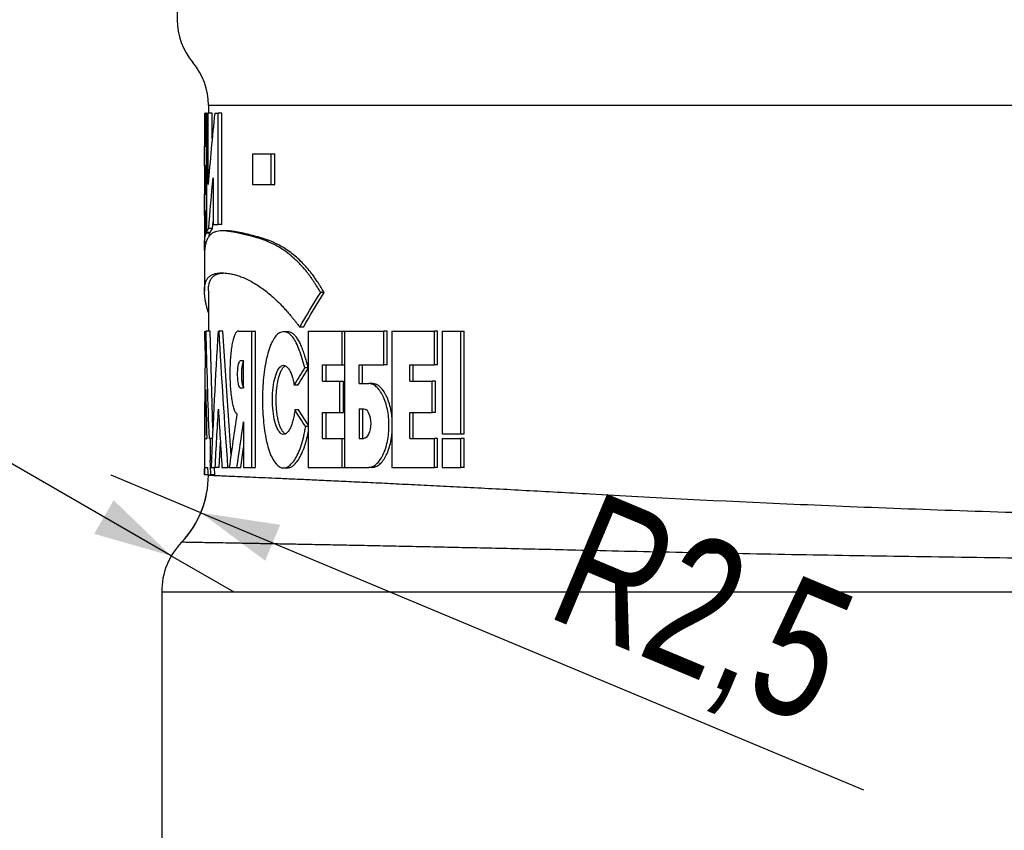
# Model space of a CAD drawing. Header units: millimetres. Extents: x 10 to 412, y 8 to 584.
# Tile 21 of 83: x 148 to 173, y 340 to 361. Entities that reach past the tile are written whole.
import ezdxf

# ---------------------------------------------------------------- set-up
doc = ezdxf.new("R2010")
doc.units = ezdxf.units.MM
doc.layers.add('DETAIL', color=3, linetype='Continuous')
doc.layers.add('DIMENSIONS', color=2, linetype='Continuous')
doc.layers.add('OUTLINE', color=7, linetype='Continuous', lineweight=25)
doc.styles.add('SLDTEXTSTYLE0', font='TXT', dxfattribs={"width": 0.75})
doc.dimstyles.new('SLDDIMSTYLE9', dxfattribs={"dimtxt": 3.5, "dimasz": 2, "dimexe": 0, "dimexo": 0.0625, "dimgap": 0.875, "dimtad": 1, "dimrnd": 1e-09, "dimzin": 12, "dimdsep": 46, "dimtxsty": 'SLDTEXTSTYLE0', "dimsah": 1, "dimcen": 0, "dimadec": 0, "dimazin": 3, "dimtfac": 1, "dimtofl": 0, "dimtmove": 0, "dimatfit": 3, "dimfxl": 0, "dimfrac": 2, "dimtolj": 1, "dimtzin": 12, "dimarcsym": 0})

# ---------------------------------------------------------------- blocks, each defined once
blk = doc.blocks.new('_D_49')
at = {"layer": 'DIMENSIONS'}
for q in [(150.518, 349.305), (169.844, 341.217)]:
    blk.add_line((152.824, 348.34), q, dxfattribs=at)
blk.add_solid([(152.824, 348.34), (154.476, 347.107), (154.862, 348.029)], dxfattribs=at)
at = {"layer": 'DIMENSIONS', "insert": (162.993, 348.934), "char_height": 3.5, "attachment_point": 1, "rotation": 337.2902, "style": 'SLDTEXTSTYLE0'}
blk.add_mtext('R2,5', dxfattribs=at)
blk = doc.blocks.new('_D_58')
at = {"layer": 'DIMENSIONS'}
for q in [(137.701, 355.523), (153.668, 346.305)]:
    blk.add_line((152.066, 347.23), q, dxfattribs=at)
blk.add_solid([(152.066, 347.23), (150.584, 348.663), (150.084, 347.797)], dxfattribs=at)
at = {"layer": 'DIMENSIONS', "insert": (139.926, 359.376), "char_height": 3.5, "attachment_point": 1, "rotation": 330, "style": 'SLDTEXTSTYLE0'}
blk.add_mtext('R1,85', dxfattribs=at)

msp = doc.modelspace()

# ---------------------------------------------------------------- linework, layer by layer
at = {"layer": 'DETAIL'}
for p, q in [((153.01782, 358.80517), (162.82677, 358.80517)), ((162.82677, 358.80517), (187.46781, 358.80517)), ((151.81781, 346.30517), (223.11781, 346.30517))]:
    msp.add_line(p, q, dxfattribs=at)
for points, knots in [([(153.02177, 349.30501), (153.02061, 349.30506), (153.01471, 349.3053), (153.04575, 349.30398), (153.11627, 349.30097), (153.23187, 349.296), (153.38668, 349.28935), (153.58062, 349.28095), (153.81167, 349.27094), (154.08139, 349.25914), (154.38933, 349.24556), (154.73854, 349.23001), (155.13031, 349.21244), (155.56537, 349.1927), (156.03937, 349.17089), (156.55147, 349.14702), (157.10075, 349.12103), (157.6868, 349.0929), (158.30875, 349.06247), (158.96613, 349.02975), (159.66258, 348.99437), (160.39815, 348.95623), (161.17344, 348.91503), (161.97978, 348.87124), (162.54449, 348.8395), (162.82677, 348.82363)], [0, 0, 0, 0, 0.01109591, 0.05622854, 0.10137444, 0.14650707, 0.19160009, 0.23542019, 0.27927662, 0.32314523, 0.36700167, 0.41082179, 0.45591442, 0.50104666, 0.54619214, 0.59132439, 0.63641699, 0.68141764, 0.72644454, 0.77147149, 0.81647215, 0.86234017, 0.9082361, 0.95413191, 1, 1, 1, 1]), ([(162.82677, 348.82363), (164.41574, 348.73325), (166.15793, 348.64533), (169.00091, 348.521), (169.98287, 348.48106), (171.9945, 348.40586), (173.02659, 348.37049), (175.1435, 348.30531), (176.23049, 348.27546), (178.43395, 348.22317), (179.55549, 348.20062), (181.81839, 348.16411), (182.9596, 348.15014), (185.26165, 348.13154), (186.41349, 348.127), (188.71586, 348.12754), (189.86759, 348.13262), (192.16776, 348.15226), (193.30176, 348.16668), (196.65724, 348.22214), (198.83266, 348.27534), (201.47339, 348.35719), (201.99906, 348.37439), (203.03158, 348.40985), (203.53912, 348.42812), (205.03609, 348.48437), (205.99999, 348.52376), (208.79148, 348.64614), (210.51994, 348.73325), (212.10886, 348.82363)], [0, 0, 0, 0, 0.125, 0.125, 0.1875, 0.1875, 0.25, 0.25, 0.3125, 0.3125, 0.375, 0.375, 0.4375, 0.4375, 0.5, 0.5, 0.5625, 0.5625, 0.625, 0.625, 0.75, 0.75, 0.78125, 0.78125, 0.8125, 0.8125, 0.875, 0.875, 1, 1, 1, 1]), ([(162.45474, 347.37623), (162.16995, 347.38287), (161.60021, 347.39614), (160.7855, 347.41448), (160.00123, 347.4317), (159.24638, 347.44791), (158.52191, 347.4631), (157.82945, 347.47735), (157.17464, 347.49054), (156.56716, 347.50256), (156.00593, 347.51347), (155.48939, 347.52337), (155.00992, 347.53244), (154.56836, 347.5407), (154.16128, 347.5482), (153.79061, 347.55498), (153.45784, 347.56099), (153.16693, 347.5662), (152.91845, 347.57062), (152.71469, 347.57425), (152.5549, 347.57705), (152.43666, 347.57914), (152.3619, 347.58044), (152.32718, 347.58104), (152.33177, 347.58096), (152.33301, 347.58094)], [0, 0, 0, 0, 0.04488042, 0.08978781, 0.1346952, 0.17957563, 0.2253482, 0.27114942, 0.31695061, 0.3627232, 0.40656076, 0.45043605, 0.49432398, 0.53819926, 0.58203684, 0.62719696, 0.67239832, 0.71761346, 0.76281478, 0.80797488, 0.85186301, 0.89578898, 0.93972763, 0.98365361, 1, 1, 1, 1]), ([(212.48089, 347.37624), (210.84625, 347.33785), (209.07456, 347.30077), (206.2216, 347.24863), (205.23778, 347.23185), (203.71186, 347.20788), (203.19484, 347.20009), (202.14367, 347.18498), (201.60892, 347.17765), (198.92326, 347.14278), (196.71337, 347.12011), (193.30835, 347.09656), (192.15821, 347.09046), (189.82657, 347.0822), (188.6641, 347.08012), (185.18871, 347.07999), (182.88665, 347.08809), (180.02805, 347.10757), (179.45571, 347.11194), (178.32297, 347.1215), (177.76232, 347.12668), (176.09723, 347.14332), (173.92195, 347.16844), (171.83506, 347.19837), (169.79304, 347.23027), (168.79098, 347.24728), (166.8561, 347.28253), (165.92072, 347.30081), (164.1288, 347.33807), (163.27206, 347.35704), (162.45474, 347.37624)], [0, 0, 0, 0, 0.125, 0.125, 0.1875, 0.1875, 0.21875, 0.21875, 0.25, 0.25, 0.375, 0.375, 0.4375, 0.4375, 0.5, 0.5, 0.625, 0.625, 0.65625, 0.65625, 0.6875, 0.6875, 0.75, 0.8125, 0.8125, 0.875, 0.875, 0.9375, 0.9375, 1, 1, 1, 1])]:
    msp.add_open_spline(points, degree=3, knots=knots, dxfattribs=at)
at = {"layer": 'OUTLINE'}
for p, q in [((152.21781, 453.70517), (152.21781, 361.00063)), ((153.01782, 358.8097), (153.01782, 358.60517)), ((152.91781, 358.60517), (152.91781, 355.26438)), ((152.91781, 358.60517), (152.95613, 358.60517)), ((152.95613, 357.75555), (152.95613, 358.60517)), ((152.96703, 358.60517), (152.95613, 358.60517)), ((152.96703, 358.60517), (153.01574, 358.60517)), ((152.96703, 358.60517), (152.96703, 355.53708)), ((153.01574, 356.7703), (153.01574, 358.60517)), ((153.11547, 358.60517), (153.01574, 358.60517)), ((153.11547, 357.94379), (153.11547, 358.60517)), ((153.18316, 358.60517), (153.26721, 358.60517)), ((153.26721, 355.74659), (153.26721, 358.60517)), ((153.36624, 358.60517), (153.26721, 358.60517)), ((153.36624, 355.74659), (153.36624, 358.60517)), ((152.9213, 357.75555), (152.95613, 357.75555)), ((152.9213, 357.24992), (152.9213, 357.75555)), ((152.96703, 357.75555), (152.95613, 357.75555)), ((154.15296, 357.56089), (154.15296, 356.77134)), ((154.15296, 357.56089), (154.62972, 357.56089)), ((154.62972, 356.77134), (154.62972, 357.56089)), ((154.62972, 357.56089), (154.72496, 357.56089)), ((154.72496, 356.77134), (154.72496, 357.56089)), ((152.9213, 357.24992), (152.94809, 357.24992)), ((152.94809, 356.51903), (152.94809, 357.24992)), ((152.96703, 357.24992), (152.94809, 357.24992)), ((153.14152, 356.94498), (153.14152, 355.74659)), ((154.15296, 356.77134), (154.62972, 356.77134)), ((154.62972, 356.77134), (154.72496, 356.77134)), ((152.9213, 356.51903), (152.94809, 356.51903)), ((152.9213, 355.97252), (152.9213, 356.51903)), ((152.96703, 356.51903), (152.94809, 356.51903)), ((152.95613, 355.52107), (152.95613, 356.09527)), ((152.96703, 356.09527), (152.95613, 356.09527)), ((153.12621, 355.64502), (153.02651, 355.64502)), ((153.12621, 355.64502), (153.14152, 355.81857)), ((153.14152, 355.74659), (153.26721, 355.74659)), ((153.36624, 355.74659), (153.26721, 355.74659)), ((153.05602, 355.52107), (152.95613, 355.52107)), ((153.06689, 355.53708), (152.96703, 355.53708)), ((153.05602, 355.52107), (153.05602, 355.53708)), ((153.48048, 355.58086), (153.38177, 355.58086)), ((152.94435, 355.22759), (152.91918, 355.22759)), ((152.91781, 355.0039), (152.91781, 354.03662)), ((153.01782, 354.03663), (153.01782, 353.00518)), ((155.9947, 353.99513), (155.903, 353.99513)), ((155.4568, 353.1096), (155.3636, 353.1096)), ((152.93891, 352.50603), (152.92339, 353.00518)), ((152.94354, 353.00518), (152.96048, 353.00518)), ((153.06036, 353.00518), (152.96048, 353.00518)), ((153.13497, 350.50598), (153.06036, 353.00518)), ((153.26494, 353.00518), (153.29127, 353.00518)), ((153.39023, 353.00518), (153.29127, 353.00518)), ((153.59884, 349.81224), (153.39023, 353.00518)), ((153.79011, 353.00518), (154.13456, 353.00518)), ((154.13456, 349.50518), (154.13456, 353.00518)), ((154.13456, 353.00518), (154.23118, 353.00518)), ((154.23118, 349.50518), (154.23118, 353.00518)), ((155.04662, 352.99021), (154.95228, 352.99021)), ((155.58268, 353.00518), (155.58268, 349.50518)), ((155.58268, 353.00518), (156.45414, 353.00518)), ((156.45414, 352.13568), (156.45414, 353.00518)), ((156.45414, 353.00518), (156.51134, 353.00518)), ((156.51134, 353.00518), (157.52688, 353.00518)), ((156.51134, 353.00518), (156.51134, 349.50518)), ((157.52688, 352.13568), (157.52688, 353.00518)), ((157.61406, 353.00518), (157.52688, 353.00518)), ((157.61406, 352.13568), (157.61406, 353.00518)), ((157.73255, 353.00518), (158.82207, 353.00518)), ((157.73255, 353.00518), (157.73255, 349.50518)), ((158.82207, 352.13568), (158.82207, 353.00518)), ((158.90565, 353.00518), (158.82207, 353.00518)), ((158.90565, 352.13568), (158.90565, 353.00518)), ((159.02387, 353.00518), (159.02387, 350.36324)), ((159.02387, 353.00518), (159.50527, 353.00518)), ((159.50527, 350.36324), (159.50527, 353.00518)), ((159.50527, 353.00518), (159.58695, 353.00518)), ((159.58695, 350.36324), (159.58695, 353.00518)), ((153.84624, 352.24818), (153.9231, 352.24818)), ((153.9231, 351.55021), (153.9231, 352.24818)), ((155.58571, 352.05968), (155.49287, 352.05968)), ((155.94846, 352.13568), (156.45414, 352.13568)), ((155.94846, 351.71932), (155.94846, 352.13568)), ((156.04004, 351.71932), (156.04004, 352.13568)), ((156.45414, 352.13568), (156.51134, 352.13568)), ((156.88765, 352.13568), (157.52688, 352.13568)), ((156.88765, 351.65863), (156.88765, 352.13568)), ((156.97661, 351.65863), (156.97661, 352.13568)), ((157.61406, 352.13568), (157.52688, 352.13568)), ((158.18864, 352.13568), (158.82207, 352.13568)), ((158.18864, 351.71932), (158.18864, 352.13568)), ((158.27398, 351.71932), (158.27398, 352.13568)), ((158.90565, 352.13568), (158.82207, 352.13568)), ((155.3169, 351.61515), (155.22331, 351.61515)), ((155.94846, 351.71932), (156.39456, 351.71932)), ((156.39456, 350.91617), (156.39456, 351.71932)), ((156.39456, 351.71932), (156.48489, 351.71932)), ((156.48489, 350.91617), (156.48489, 351.71932)), ((156.88765, 351.65863), (157.13534, 351.65863)), ((157.22361, 351.65863), (157.13534, 351.65863)), ((158.18864, 351.71932), (158.76498, 351.71932)), ((158.76498, 350.91617), (158.76498, 351.71932)), ((158.84872, 351.71932), (158.76498, 351.71932)), ((158.84872, 350.91617), (158.84872, 351.71932)), ((153.8282, 351.55021), (153.9231, 351.55021)), ((155.33256, 350.97862), (155.23901, 350.97862)), ((155.58268, 350.59728), (155.33256, 350.97862)), ((155.94846, 350.91617), (156.39456, 350.91617)), ((155.94846, 350.24785), (155.94846, 350.91617)), ((156.04004, 350.24785), (156.04004, 350.91617)), ((156.39456, 350.91617), (156.48489, 350.91617)), ((156.88765, 351.00943), (157.00779, 351.00943)), ((156.88765, 351.00943), (156.88765, 350.24785)), ((156.97661, 351.00943), (156.97661, 350.24785)), ((158.18864, 350.91617), (158.76498, 350.91617)), ((158.18864, 350.24785), (158.18864, 350.91617)), ((158.27398, 350.24785), (158.27398, 350.91617)), ((158.84872, 350.91617), (158.76498, 350.91617)), ((153.9231, 350.67052), (153.9231, 349.50518)), ((155.58268, 350.55569), (155.51719, 350.55569)), ((159.02387, 350.36324), (159.50527, 350.36324)), ((159.50527, 350.36324), (159.58695, 350.36324)), ((152.91781, 350.24785), (152.91781, 349.31128)), ((152.91781, 350.24785), (152.91799, 350.24785)), ((152.92954, 350.24785), (152.97683, 350.24785)), ((153.04302, 350.24785), (153.0728, 350.24785)), ((153.0728, 349.68971), (153.0728, 350.24785)), ((153.12313, 350.24785), (153.0728, 350.24785)), ((153.29145, 349.50518), (153.32731, 350.1449)), ((155.94846, 350.24785), (156.45414, 350.24785)), ((156.45414, 349.50518), (156.45414, 350.24785)), ((156.45414, 350.24785), (156.51134, 350.24785)), ((156.88765, 350.24785), (157.00779, 350.24785)), ((158.18864, 350.24785), (158.82207, 350.24785)), ((158.82207, 349.50518), (158.82207, 350.24785)), ((158.90565, 350.24785), (158.82207, 350.24785)), ((158.90565, 349.50518), (158.90565, 350.24785)), ((159.02387, 350.24785), (159.02387, 349.50518)), ((159.02387, 350.24785), (159.50527, 350.24785)), ((159.50527, 349.50518), (159.50527, 350.24785)), ((159.58695, 350.24785), (159.50527, 350.24785)), ((159.58695, 349.50518), (159.58695, 350.24785)), ((153.84793, 349.50518), (153.9231, 350.01336)), ((153.065, 349.68971), (153.0728, 349.68971)), ((153.09752, 349.68971), (153.0728, 349.68971)), ((153.02121, 349.31128), (152.92122, 349.31128)), ((152.92253, 349.50518), (152.99768, 349.50518)), ((153.00364, 349.31128), (153.08091, 349.31128)), ((153.18046, 349.31128), (153.08091, 349.31128)), ((153.08905, 349.50518), (153.19222, 349.50518)), ((153.18046, 349.31128), (153.17233, 349.50518)), ((153.29145, 349.50518), (153.19222, 349.50518)), ((153.36585, 349.50518), (153.52058, 349.50518)), ((153.54079, 349.50518), (153.52058, 349.50518)), ((153.5549, 349.50518), (153.75025, 349.50518)), ((153.75025, 349.50518), (153.84793, 349.50518)), ((153.9231, 349.50518), (154.13456, 349.50518)), ((154.13456, 349.50518), (154.23118, 349.50518)), ((154.94687, 349.4895), (155.04122, 349.4895)), ((155.58268, 349.50518), (156.45414, 349.50518)), ((156.45414, 349.50518), (156.51134, 349.50518)), ((156.51134, 349.50518), (157.13534, 349.50518)), ((157.22361, 349.50518), (157.13534, 349.50518)), ((157.73255, 349.50518), (158.82207, 349.50518)), ((158.90565, 349.50518), (158.82207, 349.50518)), ((159.02387, 349.50518), (159.50527, 349.50518)), ((159.58695, 349.50518), (159.50527, 349.50518)), ((151.81781, 346.30517), (151.81781, 340.80516))]:
    msp.add_line(p, q, dxfattribs=at)
for centre, radius, start, end in [((153.93011, 361.0051), 1.7123, 179.997873, 219.968652), ((151.30552, 358.80524), 1.71229, 359.997493, 39.968876), ((150.51781, 349.30517), 2.5, 316.475537, 0.000581), ((150.51781, 349.3054), 2.5, 316.903934, 359.994589), ((153.66781, 346.30517), 1.85, 136.294311, 180), ((199.81781, 340.80517), 48, 180, 187.377443)]:
    msp.add_arc(centre, radius, start, end, dxfattribs=at)
for points in [[(153.18316, 358.60517), (153.11377, 357.99354), (153.05794, 357.38192), (153.01574, 356.77029)], [(153.02651, 355.64502), (153.05802, 356.07834), (153.09636, 356.51166), (153.14152, 356.94498)], [(153.06689, 355.53708), (153.08494, 355.58472), (153.10576, 355.6207), (153.12621, 355.64502)], [(152.9207, 355.07608), (152.92091, 355.12446), (152.92114, 355.17285), (152.92138, 355.22124)], [(155.3636, 353.10961), (155.53478, 353.40478), (155.71462, 353.69996), (155.903, 353.99513)], [(155.4568, 353.10961), (155.6275, 353.40478), (155.80685, 353.69996), (155.9947, 353.99514)], [(152.94354, 353.00517), (152.92781, 352.08606), (152.9193, 351.16696), (152.91799, 350.24785)], [(153.04302, 350.24785), (153.00829, 351.16696), (152.98077, 352.08606), (152.96048, 353.00517)], [(153.26494, 353.00517), (153.19611, 351.8385), (153.13746, 350.67184), (153.08905, 349.50517)], [(153.52058, 349.50517), (153.43511, 350.67184), (153.35865, 351.8385), (153.29127, 353.00517)], [(155.22331, 351.61515), (155.31076, 351.76332), (155.40062, 351.9115), (155.49287, 352.05967)], [(155.3169, 351.61515), (155.40411, 351.76332), (155.49372, 351.9115), (155.58571, 352.05967)], [(152.92954, 350.24785), (152.9344, 350.66818), (152.94076, 351.0885), (152.94863, 351.50883)], [(152.94863, 351.50883), (152.95652, 351.0885), (152.96591, 350.66818), (152.97682, 350.24785)], [(153.19222, 349.50517), (153.2183, 350.0022), (153.24624, 350.49923), (153.27603, 350.99626)], [(153.27603, 350.99626), (153.3043, 350.49923), (153.33424, 350.0022), (153.36585, 349.50517)], [(153.75024, 350.87026), (153.68083, 350.41523), (153.61571, 349.9602), (153.5549, 349.50517)], [(155.51719, 350.55569), (155.42194, 350.69667), (155.32921, 350.83764), (155.23901, 350.97862)], [(153.75024, 349.50517), (153.80518, 349.89362), (153.8628, 350.28207), (153.9231, 350.67052)], [(153.08091, 349.31128), (153.07548, 349.43743), (153.07017, 349.56357), (153.065, 349.68972)], [(152.92122, 349.31128), (152.92162, 349.37591), (152.92206, 349.44054), (152.92253, 349.50517)], [(152.99768, 349.50517), (152.99963, 349.44054), (153.00161, 349.37591), (153.00364, 349.31128)]]:
    msp.add_open_spline(points, degree=3, dxfattribs=at)
for points, knots in [([(152.95613, 356.09527), (152.95124, 356.08001), (152.94286, 356.05383), (152.93352, 356.01867), (152.92615, 355.99251), (152.92298, 355.97944), (152.9213, 355.97252)], [0, 0, 0, 0, 0.29136679, 0.49999967, 0.73533624, 1, 1, 1, 1]), ([(152.96703, 355.53708), (152.97608, 355.55895), (152.99304, 355.59988), (153.01588, 355.63068), (153.02651, 355.64502)], [0, 0, 0, 0, 0.53432209, 1, 1, 1, 1]), ([(152.91918, 355.22759), (152.91854, 355.23904), (152.91705, 355.26574), (152.91946, 355.32458), (152.92688, 355.39554), (152.93882, 355.4624), (152.95076, 355.50286), (152.95613, 355.52107)], [0, 0, 0, 0, 0.15796033, 0.36846628, 0.57897749, 0.81057864, 1, 1, 1, 1]), ([(155.903, 353.99513), (155.88355, 354.0263), (155.84802, 354.08321), (155.80015, 354.15968), (155.75555, 354.23022), (155.71086, 354.29881), (155.66375, 354.36848), (155.61815, 354.4328), (155.56754, 354.50003), (155.50999, 354.57164), (155.44422, 354.64782), (155.37575, 354.7218), (155.27382, 354.82499), (155.13988, 354.94639), (154.97775, 355.07024), (154.81924, 355.17098), (154.66561, 355.25256), (154.51814, 355.3176), (154.39184, 355.36397), (154.28478, 355.39815), (154.1962, 355.42365), (154.10931, 355.44683), (154.02399, 355.46856), (153.94027, 355.48921), (153.86173, 355.50792), (153.7683, 355.52921), (153.66374, 355.55067), (153.55296, 355.56876), (153.45162, 355.57962), (153.35881, 355.58221), (153.27452, 355.57539), (153.19943, 355.55846), (153.1309, 355.52917), (153.0701, 355.48462), (153.01885, 355.42316), (152.9784, 355.34531), (152.94727, 355.25308), (152.92824, 355.1582), (152.91902, 355.07371), (152.91836, 355.02512), (152.91808, 355.0039)], [0, 0, 0, 0, 0.01155219, 0.02109476, 0.02862922, 0.03828003, 0.04779997, 0.05669042, 0.06530465, 0.07759956, 0.09042018, 0.10377783, 0.11768333, 0.15031779, 0.18322555, 0.21579613, 0.24880906, 0.28184359, 0.31406711, 0.33647138, 0.3589628, 0.37994708, 0.40324321, 0.42683182, 0.44914974, 0.47074931, 0.51033734, 0.54810916, 0.58407007, 0.62272265, 0.66063246, 0.69719607, 0.73523089, 0.77692582, 0.81746962, 0.85755167, 0.89795593, 0.94149785, 0.97444609, 1, 1, 1, 1]), ([(153.03484, 355.43745), (153.03532, 355.44003), (153.03693, 355.44856), (153.03998, 355.46247), (153.04387, 355.47883), (153.04787, 355.49402), (153.05187, 355.50804), (153.05467, 355.51682), (153.05602, 355.52107)], [0, 0, 0, 0, 0.08811937, 0.29109642, 0.48376809, 0.66614403, 0.83821795, 1, 1, 1, 1]), ([(155.9947, 353.99513), (155.97199, 354.0316), (155.93136, 354.09684), (155.87812, 354.18215), (155.83501, 354.24976), (155.79842, 354.30568), (155.75358, 354.37211), (155.70048, 354.44713), (155.61924, 354.55279), (155.51677, 354.67235), (155.38535, 354.80817), (155.24356, 354.93742), (155.0931, 355.05497), (154.93953, 355.15586), (154.80993, 355.22706), (154.70356, 355.2778), (154.6204, 355.31359), (154.53552, 355.34651), (154.44871, 355.37677), (154.35809, 355.40483), (154.26162, 355.43206), (154.15826, 355.45921), (154.05206, 355.48572), (153.93519, 355.51371), (153.8168, 355.53969), (153.70075, 355.5614), (153.59916, 355.57477), (153.52668, 355.58106), (153.49028, 355.58021), (153.48131, 355.58001)], [0, 0, 0, 0, 0.02206113, 0.03946458, 0.05217451, 0.06426076, 0.07521803, 0.09583349, 0.11571715, 0.15329472, 0.19372572, 0.24171699, 0.29079519, 0.34222076, 0.39695088, 0.42596823, 0.45635568, 0.48812184, 0.52125714, 0.55637659, 0.59559312, 0.63949465, 0.68808364, 0.73719899, 0.8034399, 0.86510575, 0.92419142, 0.98132786, 1, 1, 1, 1]), ([(153.01782, 353.48732), (153.01735, 353.48869), (153.00863, 353.51417), (152.99134, 353.57135), (152.96863, 353.65492), (152.94867, 353.74465), (152.93352, 353.83084), (152.9233, 353.91395), (152.91806, 353.99035), (152.91711, 354.08231), (152.92606, 354.18268), (152.952, 354.28183), (152.99293, 354.36002), (153.04941, 354.41993), (153.11131, 354.45635), (153.17118, 354.47758), (153.2241, 354.48971), (153.28292, 354.4971), (153.34698, 354.50014), (153.41536, 354.49883), (153.48697, 354.49307), (153.57287, 354.48141), (153.6744, 354.46067), (153.79282, 354.4265), (153.91882, 354.37981), (154.05278, 354.31837), (154.19517, 354.24005), (154.33619, 354.14965), (154.47511, 354.04806), (154.61157, 353.93668), (154.75157, 353.81045), (154.87574, 353.68762), (154.9818, 353.57544), (155.06664, 353.48064), (155.14025, 353.393), (155.20113, 353.3173), (155.25091, 353.25404), (155.30406, 353.18575), (155.34223, 353.13693), (155.3636, 353.1096)], [0, 0, 0, 0, 0.00114985, 0.02137465, 0.04809196, 0.07279401, 0.10019703, 0.12650467, 0.15161235, 0.1762873, 0.22342519, 0.26892055, 0.31399514, 0.36030314, 0.40630426, 0.43196023, 0.45805115, 0.48458042, 0.5113892, 0.53759097, 0.56318035, 0.58816042, 0.62402626, 0.65834432, 0.69113084, 0.72660263, 0.76091406, 0.79409808, 0.82358557, 0.85254316, 0.88100334, 0.91004959, 0.92717957, 0.94355764, 0.95952324, 0.96976572, 0.97857335, 0.98800244, 1, 1, 1, 1]), ([(153.0183, 354.03663), (153.01818, 354.04456), (153.01736, 354.09738), (153.02644, 354.18226), (153.0518, 354.2819), (153.09275, 354.36003), (153.14902, 354.41993), (153.20907, 354.45534), (153.2644, 354.47551), (153.30968, 354.48684), (153.35812, 354.49469), (153.39355, 354.49703), (153.4108, 354.49817)], [0, 0, 0, 0, 0.02533565, 0.16876997, 0.3072881, 0.44437166, 0.58536304, 0.72540435, 0.79363479, 0.86292018, 0.93326711, 1, 1, 1, 1]), ([(153.79011, 353.00517), (153.78277, 353.00422), (153.76816, 353.00235), (153.74685, 352.98803), (153.72623, 352.96523), (153.69978, 352.92268), (153.66892, 352.84825), (153.63681, 352.72664), (153.61018, 352.57823), (153.5832, 352.35088), (153.56581, 352.0242), (153.57232, 351.68666), (153.59113, 351.43887), (153.61203, 351.26965), (153.63897, 351.12243), (153.6716, 351.00436), (153.70872, 350.91477), (153.73639, 350.88512), (153.75024, 350.87026)], [0, 0, 0, 0, 0.03166207, 0.0629407, 0.09410234, 0.12541642, 0.18802689, 0.2506242, 0.31317386, 0.37570829, 0.50014405, 0.62455828, 0.6870491, 0.74959, 0.8121418, 0.87474171, 0.93726479, 1, 1, 1, 1]), ([(155.49287, 352.05968), (155.47027, 352.13837), (155.42542, 352.29457), (155.35485, 352.51589), (155.27673, 352.71048), (155.15712, 352.90777), (154.98897, 353.01899), (154.79397, 352.95881), (154.62405, 352.7081), (154.49669, 352.28956), (154.41919, 351.75467), (154.39843, 351.16005), (154.43439, 350.57502), (154.52539, 350.0644), (154.66562, 349.68763), (154.84316, 349.48338), (155.04183, 349.47975), (155.23898, 349.67185), (155.38218, 349.97881), (155.45852, 350.25422), (155.49323, 350.42497), (155.5092, 350.5121), (155.51719, 350.55569)], [0, 0, 0, 0, 0.03174636, 0.06301431, 0.09367857, 0.12432249, 0.18705685, 0.25022867, 0.31262141, 0.37503285, 0.43753246, 0.49997068, 0.56237015, 0.62485609, 0.68738497, 0.74994655, 0.81243008, 0.87520755, 0.9379709, 0.96904384, 0.98451303, 1, 1, 1, 1]), ([(155.58268, 352.07016), (155.57446, 352.09874), (155.55869, 352.15352), (155.53699, 352.22817), (155.5153, 352.30151), (155.49321, 352.37314), (155.46949, 352.44637), (155.43745, 352.5394), (155.39565, 352.64726), (155.34039, 352.76147), (155.28103, 352.8518), (155.2179, 352.92055), (155.15214, 352.96539), (155.09444, 352.99025), (155.05955, 352.98595), (155.04693, 352.98439)], [0, 0, 0, 0, 0.058284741, 0.111714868, 0.153150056, 0.210017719, 0.262631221, 0.311032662, 0.416760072, 0.517523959, 0.620570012, 0.724097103, 0.82950801, 0.938356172, 1, 1, 1, 1]), ([(153.8282, 351.55022), (153.80911, 351.57075), (153.79287, 351.61999), (153.77103, 351.76178), (153.76624, 351.84885), (153.77054, 352.02097), (153.77947, 352.10077), (153.80796, 352.2162), (153.82643, 352.24746), (153.84624, 352.24818)], [0, 0, 0, 0, 0.25, 0.25, 0.5, 0.5, 0.75, 0.75, 1, 1, 1, 1]), ([(153.9231, 352.23112), (153.9205, 352.22937), (153.90842, 352.22124), (153.89018, 352.16217), (153.87257, 352.06153), (153.86434, 351.93571), (153.86625, 351.80514), (153.87812, 351.68697), (153.89845, 351.59299), (153.91658, 351.5645), (153.92567, 351.55021)], [0, 0, 0, 0, 0.037639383, 0.174762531, 0.312342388, 0.449854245, 0.587361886, 0.724946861, 0.862060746, 1, 1, 1, 1]), ([(155.23901, 350.97862), (155.23608, 350.95407), (155.23025, 350.90527), (155.21883, 350.83532), (155.20554, 350.76857), (155.18517, 350.68431), (155.15516, 350.58848), (155.09915, 350.4619), (155.0173, 350.35877), (154.91341, 350.34054), (154.8161, 350.42902), (154.73625, 350.61396), (154.68212, 350.87336), (154.65895, 351.17638), (154.6689, 351.48691), (154.71106, 351.76792), (154.7814, 351.98597), (154.87289, 352.11511), (154.97556, 352.14026), (155.06066, 352.07134), (155.12179, 351.96844), (155.16258, 351.86888), (155.19779, 351.75133), (155.21478, 351.66067), (155.22331, 351.61515)], [0, 0, 0, 0, 0.015831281, 0.031475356, 0.047048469, 0.062668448, 0.09399129, 0.125339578, 0.187825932, 0.250338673, 0.31283806, 0.375290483, 0.437683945, 0.500033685, 0.562375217, 0.624747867, 0.687176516, 0.749660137, 0.812172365, 0.874673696, 0.906022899, 0.937368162, 0.968550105, 1, 1, 1, 1]), ([(154.995, 350.36698), (154.98308, 350.37323), (154.95461, 350.38815), (154.91284, 350.44212), (154.87074, 350.52158), (154.83427, 350.62394), (154.80401, 350.7441), (154.78102, 350.87946), (154.76554, 351.02538), (154.75827, 351.17782), (154.759, 351.33211), (154.76812, 351.48351), (154.78502, 351.6278), (154.80966, 351.76016), (154.84113, 351.87719), (154.87889, 351.975), (154.92187, 352.04999), (154.96133, 352.09643), (154.98682, 352.10754), (154.99568, 352.1114)], [0, 0, 0, 0, 0.044349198, 0.105891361, 0.167408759, 0.228956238, 0.290477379, 0.352025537, 0.413523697, 0.475089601, 0.536587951, 0.598153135, 0.659661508, 0.721208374, 0.782712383, 0.844237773, 0.905732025, 0.967246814, 1, 1, 1, 1]), ([(157.13534, 349.50517), (157.15213, 349.50622), (157.18551, 349.50831), (157.23528, 349.52433), (157.28416, 349.54986), (157.34776, 349.59745), (157.42348, 349.6805), (157.50348, 349.81569), (157.57, 349.97963), (157.63568, 350.22878), (157.67115, 350.5819), (157.63568, 350.935), (157.57001, 351.18416), (157.50349, 351.34805), (157.42347, 351.48342), (157.33272, 351.58241), (157.23535, 351.64688), (157.1687, 351.65471), (157.13534, 351.65863)], [0, 0, 0, 0, 0.03167415, 0.06293819, 0.09409108, 0.12543497, 0.18804445, 0.2506373, 0.31318146, 0.37570893, 0.50007133, 0.62443372, 0.68694617, 0.74950536, 0.81208316, 0.87470768, 0.937281, 1, 1, 1, 1]), ([(157.73255, 350.79924), (157.72403, 350.86507), (157.70667, 350.99918), (157.65683, 351.18406), (157.59083, 351.34801), (157.51095, 351.48338), (157.42047, 351.5824), (157.32335, 351.64686), (157.25688, 351.65471), (157.22361, 351.65863)], [0, 0, 0, 0, 0.13845162, 0.28200844, 0.42563423, 0.56919533, 0.71282163, 0.85625026, 1, 1, 1, 1]), ([(157.00779, 351.00943), (157.05486, 351.00893), (157.10014, 350.96927), (157.16738, 350.82653), (157.18653, 350.72928), (157.1864, 350.528), (157.16739, 350.43074), (157.10013, 350.28802), (157.05501, 350.24862), (157.00779, 350.24785)], [0, 0, 0, 0, 0.25, 0.25, 0.5, 0.5, 0.75, 0.75, 1, 1, 1, 1]), ([(155.04124, 349.49059), (155.07259, 349.49449), (155.12594, 349.50113), (155.20132, 349.55099), (155.26612, 349.61394), (155.33945, 349.7125), (155.41853, 349.85642), (155.47998, 350.01411), (155.51869, 350.13857), (155.54019, 350.21667), (155.5595, 350.29697), (155.57338, 350.36202), (155.58069, 350.40005), (155.58268, 350.41045)], [0, 0, 0, 0, 0.1494639, 0.2544126, 0.35853658, 0.46315988, 0.62104776, 0.77686347, 0.8290633, 0.8806765, 0.93191085, 0.98138456, 1, 1, 1, 1]), ([(157.22361, 349.50518), (157.25695, 349.50917), (157.32341, 349.51714), (157.42053, 349.58143), (157.51093, 349.68041), (157.59081, 349.81574), (157.65682, 349.97972), (157.70668, 350.16463), (157.72403, 350.29881), (157.73255, 350.36469)], [0, 0, 0, 0, 0.14405656, 0.28714555, 0.43069371, 0.57430792, 0.71786087, 0.8614797, 1, 1, 1, 1])]:
    msp.add_open_spline(points, degree=3, knots=knots, dxfattribs=at)

# ---------------------------------------------------------------- dimensions: what is measured, and where the dimension line sits
at = {"layer": 'DIMENSIONS'}
for center, mpoint, picture, middle in [((153.66781, 346.30517), (152.06567, 347.23017), '_D_58', (142.59544, 352.69783)), ((150.51781, 349.3054), (152.82399, 348.34024), '_D_49', (165.76585, 342.92396))]:
    dim = msp.add_radius_dim(center=center, mpoint=mpoint, dimstyle='SLDDIMSTYLE9', dxfattribs=at)
    dim.commit()
    dim.dimension.update_dxf_attribs({"geometry": picture, "text_midpoint": middle, "dimtype": 164})

doc.saveas('drawing.dxf')
